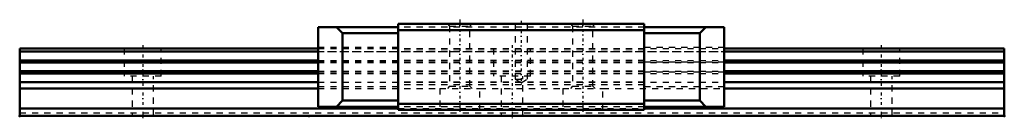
# Model space of a CAD drawing. Header units: millimetres. Extents: x -20 to 140, y -1 to 16.
import ezdxf

# ---------------------------------------------------------------- set-up
doc = ezdxf.new("R2010")
doc.units = ezdxf.units.MM
doc.linetypes.add('Center', pattern=[1.5, 0.45, -0.5, 0.05, -0.5])
doc.linetypes.add('Dashed', pattern=[2, 1, -1])
for name, color, linetype, lineweight in [('2d ConnectionPoints', 7, 'Continuous', 50), ('AM_0', 7, 'Continuous', 50), ('AM_7', 7, 'Center', 25), ('AM_9', 6, 'Dashed', 25)]:
    doc.layers.add(name, color=color, linetype=linetype, lineweight=lineweight)

# ---------------------------------------------------------------- blocks, each defined once
blk = doc.blocks.new('1_HR1530_Slider2_0_in_HR1530_160L_G20_40_47_0_0_0_0')
at = {"layer": 'AM_7'}
for p, q in [((51.5, 15.7), (51.5, 0.3)), ((61.5, 15.48), (61.5, 4.94)), ((71.5, 15.7), (71.5, 0.3))]:
    blk.add_line(p, q, dxfattribs=at)
blk = doc.blocks.new('2_HR1530116020_Rail2_0_in_HR1530_160L_G20_40_47_0_0_0_0')
at = {"layer": 'AM_7'}
for p, q in [((60, 11.55), (60, -0.55)), ((120, 11.55), (120, -0.55))]:
    blk.add_line(p, q, dxfattribs=at)
blk = doc.blocks.new('3_HR1530_Slider_0_in_HR1530_160L_G20_40_47_0_0_0_0')
at = {"layer": 'AM_0'}
for p, q in [((41.5, 14.5), (28.5, 14.5)), ((28.5, 14.5), (28.5, 1.5)), ((32.48, 13.5), (31.48, 14.5)), ((81.5, 15), (41.5, 15)), ((41.5, 1), (41.5, 15)), ((81.5, 1), (81.5, 15)), ((81.5, 14.5), (94.5, 14.5)), ((91.52, 14.5), (90.52, 13.5)), ((94.5, 14.5), (94.5, 1.5)), ((32.48, 2.5), (32.48, 13.5)), ((32.48, 13.5), (41.5, 13.5)), ((81.5, 14), (41.5, 14)), ((81.5, 13.5), (90.52, 13.5)), ((90.52, 13.5), (90.52, 2.5)), ((31.48, 1.5), (32.48, 2.5)), ((32.48, 2.5), (41.5, 2.5)), ((81.5, 2), (41.5, 2)), ((81.5, 2.5), (90.52, 2.5)), ((90.52, 2.5), (91.52, 1.5)), ((41.5, 1.5), (28.5, 1.5)), ((81.5, 1), (41.5, 1)), ((94.5, 1.5), (81.5, 1.5))]:
    blk.add_line(p, q, dxfattribs=at)
at = {"layer": 'AM_9'}
for p, q in [((81.5, 14.5), (41.5, 14.5)), ((49.5, 15), (49.85, 14.65)), ((49.85, 14.65), (49.85, 4.85)), ((49.85, 14.65), (53.15, 14.65)), ((53.15, 14.65), (53.5, 15)), ((53.15, 4.85), (53.15, 14.65)), ((60.5, 15), (60.5, 6)), ((62.5, 6), (62.5, 15)), ((69.5, 15), (69.85, 14.65)), ((69.85, 14.65), (69.85, 4.85)), ((69.85, 14.65), (73.15, 14.65)), ((73.15, 14.65), (73.5, 15)), ((73.15, 4.85), (73.15, 14.65)), ((28.5, 11.2), (41.5, 11.2)), ((81.5, 11.2), (94.5, 11.2)), ((81.5, 10.9), (41.5, 10.9)), ((81.5, 10.51), (41.5, 10.51)), ((28.5, 8.8), (41.5, 8.8)), ((81.5, 9.06), (41.5, 9.06)), ((81.5, 8.7), (41.5, 8.7)), ((81.5, 8.8), (94.5, 8.8)), ((28.5, 7.2), (41.5, 7.2)), ((81.5, 7.3), (41.5, 7.3)), ((81.5, 6.94), (41.5, 6.94)), ((81.5, 7.2), (94.5, 7.2)), ((28.5, 4.8), (41.5, 4.8)), ((81.5, 5.49), (41.5, 5.49)), ((81.5, 5.1), (41.5, 5.1)), ((49.85, 4.85), (49.5, 4.5)), ((49.85, 4.85), (53.15, 4.85)), ((53.5, 4.5), (53.15, 4.85)), ((60.5, 6), (61.5, 5.42)), ((60.5, 6), (62.5, 6)), ((61.5, 5.42), (62.5, 6)), ((69.85, 4.85), (69.5, 4.5)), ((69.85, 4.85), (73.15, 4.85)), ((73.5, 4.5), (73.15, 4.85)), ((81.5, 4.8), (94.5, 4.8)), ((48.25, 4.5), (54.75, 4.5)), ((48.25, 4.5), (48.25, 1)), ((54.75, 1), (54.75, 4.5)), ((68.25, 4.5), (74.75, 4.5)), ((68.25, 4.5), (68.25, 1)), ((74.75, 1), (74.75, 4.5)), ((81.5, 1.5), (41.5, 1.5))]:
    blk.add_line(p, q, dxfattribs=at)
blk = doc.blocks.new('4_HR1530116020_Rail_0_in_HR1530_160L_G20_40_47_0_0_0_0')
at = {"layer": 'AM_0'}
for p, q in [((-20, 11), (28.5, 11)), ((-20, 0), (-20, 11)), ((-20, 10.51), (28.5, 10.51)), ((94.5, 11), (140, 11)), ((94.5, 10.51), (140, 10.51)), ((140, 0), (140, 11)), ((-20, 9.06), (28.5, 9.06)), ((-20, 8.7), (28.5, 8.7)), ((94.5, 9.06), (140, 9.06)), ((94.5, 8.7), (140, 8.7)), ((-20, 7.3), (28.5, 7.3)), ((-20, 6.94), (28.5, 6.94)), ((94.5, 7.3), (140, 7.3)), ((94.5, 6.94), (140, 6.94)), ((-20, 5.49), (28.5, 5.49)), ((94.5, 5.49), (140, 5.49)), ((-20, 4.5), (28.5, 4.5)), ((94.5, 4.5), (140, 4.5)), ((-20, 1.2), (41.5, 1.2)), ((81.5, 1.2), (140, 1.2)), ((-20, 0), (140, 0))]:
    blk.add_line(p, q, dxfattribs=at)
at = {"layer": 'AM_7'}
blk.add_line((0, 11.55), (0, -0.55), dxfattribs=at)
at = {"layer": 'AM_9'}
for p, q in [((-20, 10.5), (140, 10.5)), ((-3, 11), (-3, 6.5)), ((3, 6.5), (3, 11)), ((28.5, 11), (94.5, 11)), ((28.5, 10.51), (94.5, 10.51)), ((57, 11), (57, 6.5)), ((63, 6.5), (63, 11)), ((117, 11), (117, 6.5)), ((123, 6.5), (123, 11)), ((28.5, 9.06), (94.5, 9.06)), ((28.5, 8.7), (94.5, 8.7)), ((3, 6.5), (-3, 6.5)), ((-1.75, 6.5), (-1.75, 0)), ((1.75, 0), (1.75, 6.5)), ((28.5, 7.3), (94.5, 7.3)), ((28.5, 6.94), (94.5, 6.94)), ((63, 6.5), (57, 6.5)), ((58.25, 6.5), (58.25, 0)), ((61.75, 0), (61.75, 6.5)), ((123, 6.5), (117, 6.5)), ((118.25, 6.5), (118.25, 0)), ((121.75, 0), (121.75, 6.5)), ((28.5, 5.49), (94.5, 5.49)), ((28.5, 4.5), (48.25, 4.5)), ((54.75, 4.5), (68.25, 4.5)), ((74.75, 4.5), (94.5, 4.5)), ((-20, 0.5), (140, 0.5)), ((41.5, 1.2), (81.5, 1.2))]:
    blk.add_line(p, q, dxfattribs=at)

msp = doc.modelspace()

# ---------------------------------------------------------------- linework, layer by layer
at = {"layer": '2d ConnectionPoints'}
for p in [(-20, 0), (0, 0), (0, 0), (27, 0), (-20, 0), (0, 0), (0, 0), (140, 0)]:
    msp.add_point(p, dxfattribs=at)

# ---------------------------------------------------------------- block references
for name in ['3_HR1530_Slider_0_in_HR1530_160L_G20_40_47_0_0_0_0', '1_HR1530_Slider2_0_in_HR1530_160L_G20_40_47_0_0_0_0', '4_HR1530116020_Rail_0_in_HR1530_160L_G20_40_47_0_0_0_0', '2_HR1530116020_Rail2_0_in_HR1530_160L_G20_40_47_0_0_0_0']:
    msp.add_blockref(name, (0, 0))

doc.saveas('drawing.dxf')
